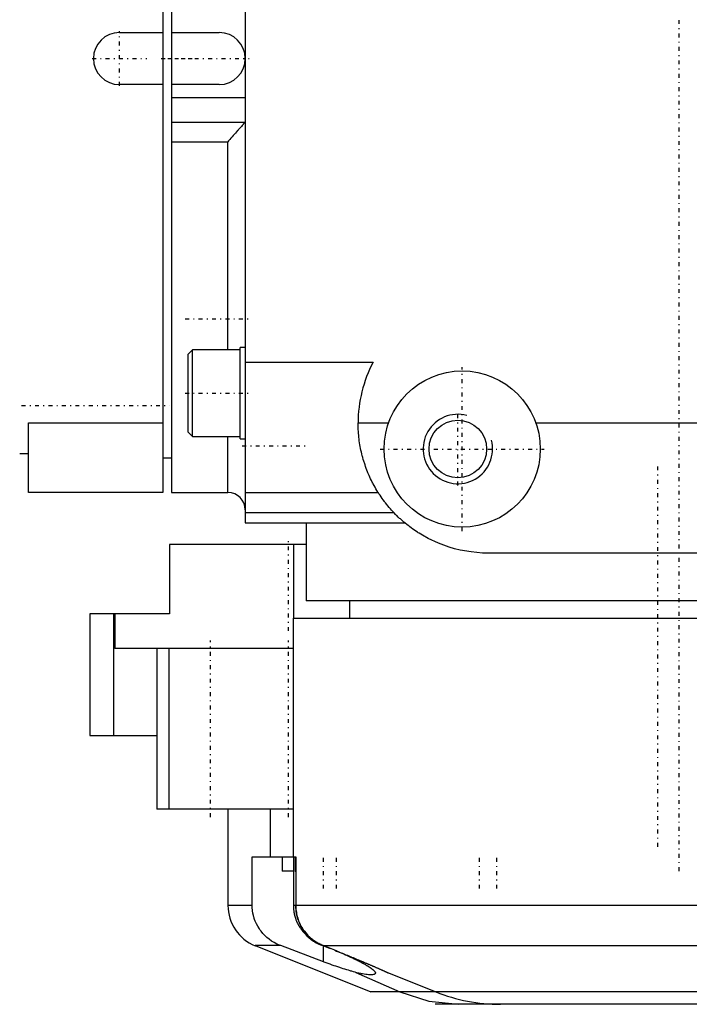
# Model space of a CAD drawing. Extents: x -526 to 218, y -128 to 128.
# Tile 3 of 9: x -176 to -99, y -109 to 4. Entities that reach past the tile are written whole.
import ezdxf

# ---------------------------------------------------------------- set-up
doc = ezdxf.new("R2010")
doc.units = 0
doc.linetypes.add('CENTER', pattern=[1.5, 0.45, -0.5, 0.05, -0.5])
for name, color, linetype in [('AM_0', 7, 'CONTINUOUS'), ('AM_10', 7, 'CONTINUOUS'), ('AM_7', 7, 'CENTER')]:
    doc.layers.add(name, color=color, linetype=linetype)

msp = doc.modelspace()

# ---------------------------------------------------------------- linework, layer by layer
at = {"layer": 'AM_0', "color": 7, "linetype": 'CONTINUOUS'}
for p, q in [((-150, 53.5), (-150, -53.5)), ((-159.5, 50), (-159.5, -50)), ((-158.5, 50), (-158.5, -50)), ((-164.5, 3), (-159.5, 3)), ((-158.5, 3), (-153, 3)), ((-159.5, -3), (-164.5, -3)), ((-153, -3), (-158.5, -3)), ((-158.5, -4.5), (-150, -4.5)), ((-158.5, -7.33), (-150.06, -7.33)), ((-158.5, -9.58), (-152, -9.58)), ((-152, -33.56), (-152, -9.58)), ((-156.1, -33.56), (-156.6, -34.06)), ((-150.6, -33.56), (-156.1, -33.56)), ((-156.1, -43.56), (-156.1, -33.56)), ((-150, -33.31), (-150.6, -33.31)), ((-150.6, -43.81), (-150.6, -33.31)), ((-156.6, -43.06), (-156.6, -34.06)), ((-150, -35), (-135.27, -35)), ((-175, -50), (-175, -42)), ((-175, -42), (-159.5, -42)), ((-156.6, -43.06), (-156.1, -43.56)), ((-137, -42), (-133.49, -42)), ((-116.51, -42), (-78.49, -42)), ((-156.1, -43.56), (-150.6, -43.56)), ((-152, -50), (-152, -43.56)), ((-150.6, -43.81), (-150, -43.81)), ((-176, -45.5), (-175, -45.5)), ((-159.5, -46), (-158.5, -46)), ((-159.5, -50), (-175, -50)), ((-158.5, -50), (-152, -50)), ((-150, -50), (-134.69, -50)), ((-150, -52.32), (-132.89, -52.32)), ((-150, -53.5), (-131.63, -53.5)), ((-143, -53.5), (-143, -62.5)), ((-143, -56), (-158.74, -56)), ((-158.74, -56), (-158.74, -64)), ((-144.42, -64.5), (-144.42, -56)), ((-8, -57), (-122, -57)), ((-36, -62.5), (-143, -62.5)), ((-138, -62.5), (-138, -64.5)), ((-167.9, -64), (-167.9, -78)), ((-158.74, -64), (-167.9, -64)), ((-165.19, -64), (-165.19, -78)), ((-165.05, -64), (-165.05, -68)), ((-144.5, -64.5), (-144.5, -92)), ((-144.5, -64.5), (-31.5, -64.5)), ((-144.5, -68), (-165.05, -68)), ((-160.19, -68), (-160.19, -86.5)), ((-158.77, -86.5), (-158.77, -68)), ((-167.9, -78), (-160.19, -78)), ((-144.56, -86.5), (-160.19, -86.5)), ((-152, -86.5), (-152, -97.6)), ((-147.15, -86.5), (-147.15, -92)), ((-149.21, -92), (-144.18, -92)), ((-149.21, -97.6), (-149.21, -92)), ((-145.75, -92), (-145.75, -93.65)), ((-144.46, -92), (-144.46, -97.6)), ((-144.25, -92), (-144.25, -93.65)), ((-144.18, -92), (-144.18, -97.6)), ((-144.46, -93.65), (-145.75, -93.65)), ((-144.19, -93.65), (-144.25, -93.65)), ((-149.21, -97.6), (-152, -97.6)), ((-94.53, -97.6), (-144.46, -97.6)), ((-148.86, -102.24), (-135.52, -107.57)), ((-145.91, -102.24), (-148.86, -102.24)), ((-141, -104.1), (-145.91, -102.24)), ((-141.06, -102.24), (-140.21, -102.56)), ((-141.02, -102.24), (-95.9, -102.24)), ((-139.5, -102.85), (-141.02, -102.24)), ((-141, -104.1), (-141, -102.26)), ((-137.25, -105.34), (-137.25, -105.32)), ((-137.25, -105.34), (-132.17, -107.57)), ((-133.5, -105.38), (-128.02, -107.57)), ((-42.48, -107.57), (-135.52, -107.57)), ((-47.9, -109), (-128.1, -109))]:
    msp.add_line(p, q, dxfattribs=at)
msp.add_lwpolyline([(-132.17, -107.57), (-128.86, -108.64), (-125.42, -109)], dxfattribs=at)
for points in [[(-150.06, -7.33, 0), (-150.06, -7.33, 0), (-150.07, -7.34, 0), (-150.07, -7.35, 0), (-150.08, -7.36, 0), (-150.08, -7.37, 0), (-150.09, -7.38, 0), (-150.1, -7.39, 0), (-150.11, -7.4, 0), (-150.12, -7.42, 0), (-150.13, -7.43, 0), (-150.13, -7.44, 0), (-150.14, -7.44, 0), (-150.15, -7.46, 0), (-150.16, -7.47, 0), (-150.17, -7.48, 0), (-150.18, -7.5, 0), (-150.19, -7.51, 0), (-150.2, -7.52, 0), (-150.2, -7.53, 0), (-150.22, -7.54, 0), (-150.23, -7.56, 0), (-150.24, -7.57, 0), (-150.24, -7.57, 0), (-150.26, -7.59, 0), (-150.27, -7.61, 0), (-150.28, -7.61, 0), (-150.28, -7.62, 0), (-150.3, -7.64, 0), (-150.31, -7.66, 0), (-150.36, -7.72, 0), (-150.45, -7.82, 0), (-150.55, -7.94, 0), (-150.66, -8.06, 0), (-150.77, -8.18, 0), (-150.83, -8.25, 0), (-150.88, -8.31, 0), (-151, -8.44, 0), (-151.13, -8.58, 0), (-151.25, -8.72, 0), (-151.38, -8.87, 0), (-151.52, -9.02, 0), (-151.59, -9.1, 0), (-151.65, -9.18, 0), (-151.79, -9.33, 0), (-151.93, -9.49, 0), (-152, -9.58, 0)], [(-150, -7.09, 0), (-150, -7.1, 0), (-150, -7.11, 0), (-150, -7.13, 0), (-150, -7.14, 0), (-150, -7.14, 0), (-150, -7.16, 0), (-150, -7.17, 0), (-150.01, -7.19, 0), (-150.01, -7.2, 0), (-150.01, -7.21, 0), (-150.01, -7.22, 0), (-150.01, -7.23, 0), (-150.02, -7.24, 0), (-150.02, -7.25, 0), (-150.03, -7.26, 0), (-150.03, -7.28, 0), (-150.04, -7.29, 0), (-150.04, -7.29, 0), (-150.04, -7.3, 0), (-150.05, -7.31, 0), (-150.05, -7.32, 0), (-150.06, -7.33, 0)], [(-122, -57, 0), (-122.65, -56.99, 0), (-123.96, -56.87, 0), (-125.25, -56.64, 0), (-125.88, -56.49, 0), (-126.51, -56.31, 0), (-127.74, -55.86, 0), (-128.93, -55.31, 0), (-129.59, -54.94, 0), (-129.78, -54.82, 0), (-129.97, -54.71, 0), (-130.06, -54.65, 0), (-130.15, -54.59, 0), (-130.33, -54.47, 0), (-130.51, -54.35, 0), (-130.69, -54.22, 0), (-130.87, -54.1, 0), (-131.04, -53.97, 0), (-131.13, -53.9, 0), (-131.22, -53.83, 0), (-131.39, -53.7, 0), (-131.56, -53.56, 0), (-131.73, -53.42, 0), (-131.89, -53.28, 0), (-132.05, -53.13, 0), (-132.13, -53.06, 0), (-132.21, -52.99, 0), (-132.37, -52.84, 0), (-132.53, -52.68, 0), (-132.61, -52.61, 0), (-132.68, -52.53, 0), (-132.84, -52.37, 0), (-132.99, -52.21, 0), (-133.06, -52.13, 0), (-133.13, -52.05, 0), (-133.28, -51.89, 0), (-133.42, -51.73, 0), (-133.56, -51.56, 0), (-133.7, -51.39, 0), (-133.83, -51.22, 0), (-133.9, -51.13, 0), (-133.97, -51.04, 0), (-134.1, -50.87, 0), (-134.22, -50.69, 0), (-134.35, -50.51, 0), (-134.47, -50.33, 0), (-134.59, -50.15, 0), (-134.65, -50.06, 0), (-134.71, -49.97, 0), (-134.82, -49.78, 0), (-134.94, -49.59, 0), (-135.04, -49.41, 0), (-135.15, -49.21, 0), (-135.25, -49.02, 0), (-135.31, -48.93, 0), (-135.36, -48.83, 0), (-135.45, -48.63, 0), (-135.55, -48.44, 0), (-135.64, -48.24, 0), (-135.73, -48.04, 0), (-135.82, -47.84, 0), (-135.86, -47.74, 0), (-135.9, -47.64, 0), (-135.98, -47.44, 0), (-136.06, -47.23, 0), (-136.13, -47.03, 0), (-136.2, -46.82, 0), (-136.27, -46.61, 0), (-136.31, -46.51, 0), (-136.34, -46.41, 0), (-136.4, -46.2, 0), (-136.46, -45.99, 0), (-136.49, -45.88, 0), (-136.52, -45.78, 0), (-136.57, -45.57, 0), (-136.62, -45.35, 0), (-136.64, -45.25, 0), (-136.67, -45.14, 0), (-136.71, -44.93, 0), (-136.75, -44.71, 0), (-136.79, -44.5, 0), (-136.83, -44.28, 0), (-136.86, -44.07, 0), (-136.87, -43.96, 0), (-136.89, -43.85, 0), (-136.91, -43.63, 0), (-136.93, -43.42, 0), (-136.95, -43.2, 0), (-136.97, -42.98, 0), (-136.98, -42.76, 0), (-136.99, -42.65, 0), (-136.99, -42.55, 0), (-137, -42.33, 0), (-137, -42.11, 0), (-137, -42, 0)], [(-145.91, -102.24, 0), (-146.06, -102.18, 0), (-146.36, -102.05, 0), (-146.66, -101.89, 0), (-146.81, -101.8, 0), (-146.96, -101.71, 0), (-147.24, -101.51, 0), (-147.5, -101.3, 0), (-147.74, -101.08, 0), (-147.96, -100.84, 0), (-148.18, -100.58, 0), (-148.28, -100.44, 0), (-148.38, -100.3, 0), (-148.56, -100, 0), (-148.72, -99.71, 0), (-148.85, -99.41, 0), (-148.92, -99.23, 0), (-148.94, -99.18, 0), (-148.96, -99.13, 0), (-148.97, -99.1, 0), (-148.97, -99.07, 0), (-148.99, -99.02, 0), (-149.01, -98.97, 0), (-149.02, -98.91, 0), (-149.04, -98.86, 0), (-149.05, -98.8, 0), (-149.06, -98.77, 0), (-149.07, -98.74, 0), (-149.08, -98.69, 0), (-149.09, -98.63, 0), (-149.1, -98.6, 0), (-149.11, -98.58, 0), (-149.12, -98.52, 0), (-149.13, -98.46, 0), (-149.13, -98.43, 0), (-149.14, -98.41, 0), (-149.15, -98.35, 0), (-149.16, -98.29, 0), (-149.16, -98.24, 0), (-149.17, -98.18, 0), (-149.18, -98.12, 0), (-149.18, -98.09, 0), (-149.18, -98.07, 0), (-149.19, -98.01, 0), (-149.19, -97.95, 0), (-149.2, -97.76, 0), (-149.21, -97.6, 0)], [(-144.46, -97.6, 0), (-144.46, -97.63, 0), (-144.46, -97.68, 0), (-144.46, -97.74, 0), (-144.46, -97.76, 0), (-144.45, -97.79, 0), (-144.45, -97.85, 0), (-144.45, -97.9, 0), (-144.44, -97.96, 0), (-144.44, -98.02, 0), (-144.43, -98.07, 0), (-144.43, -98.1, 0), (-144.43, -98.13, 0), (-144.42, -98.19, 0), (-144.41, -98.24, 0), (-144.4, -98.3, 0), (-144.4, -98.36, 0), (-144.39, -98.42, 0), (-144.38, -98.44, 0), (-144.38, -98.47, 0), (-144.36, -98.53, 0), (-144.35, -98.59, 0), (-144.35, -98.62, 0), (-144.34, -98.64, 0), (-144.33, -98.7, 0), (-144.31, -98.76, 0), (-144.3, -98.79, 0), (-144.3, -98.81, 0), (-144.28, -98.87, 0), (-144.26, -98.92, 0), (-144.25, -98.98, 0), (-144.23, -99.03, 0), (-144.21, -99.09, 0), (-144.2, -99.12, 0), (-144.19, -99.14, 0), (-144.18, -99.2, 0), (-144.16, -99.25, 0), (-144.08, -99.43, 0), (-144.01, -99.6, 0), (-143.98, -99.65, 0), (-143.96, -99.7, 0), (-143.95, -99.72, 0), (-143.93, -99.75, 0), (-143.91, -99.8, 0), (-143.88, -99.85, 0), (-143.85, -99.9, 0), (-143.82, -99.95, 0), (-143.79, -100, 0), (-143.78, -100.02, 0), (-143.76, -100.05, 0), (-143.73, -100.1, 0), (-143.7, -100.15, 0), (-143.67, -100.19, 0), (-143.64, -100.24, 0), (-143.61, -100.29, 0), (-143.59, -100.32, 0), (-143.57, -100.34, 0), (-143.54, -100.39, 0), (-143.5, -100.43, 0), (-143.49, -100.46, 0), (-143.38, -100.59, 0), (-143.15, -100.85, 0), (-142.92, -101.09, 0), (-142.68, -101.31, 0), (-142.41, -101.52, 0), (-142.12, -101.72, 0), (-141.97, -101.81, 0), (-141.82, -101.9, 0), (-141.51, -102.05, 0), (-141.21, -102.18, 0), (-141.06, -102.24, 0)], [(-142.84, -101, 0), (-142.91, -100.92, 0), (-143.04, -100.77, 0), (-143.17, -100.6, 0), (-143.24, -100.51, 0), (-143.3, -100.43, 0), (-143.42, -100.25, 0), (-143.53, -100.07, 0), (-143.63, -99.88, 0), (-143.72, -99.7, 0), (-143.8, -99.52, 0), (-143.83, -99.43, 0), (-143.87, -99.33, 0), (-143.94, -99.14, 0), (-144, -98.94, 0), (-144.05, -98.73, 0), (-144.09, -98.53, 0), (-144.13, -98.32, 0), (-144.14, -98.21, 0), (-144.15, -98.11, 0), (-144.17, -97.9, 0), (-144.18, -97.7, 0), (-144.18, -97.6, 0)], [(-144.18, -97.6, 0), (-144.18, -97.76, 0), (-144.16, -98.09, 0), (-144.11, -98.42, 0), (-144.08, -98.59, 0), (-144.04, -98.75, 0), (-143.96, -99.08, 0), (-143.85, -99.39, 0), (-143.72, -99.68, 0), (-143.58, -99.98, 0), (-143.41, -100.27, 0), (-143.31, -100.41, 0), (-143.21, -100.55, 0), (-143, -100.81, 0), (-142.79, -101.06, 0), (-142.56, -101.28, 0), (-142.31, -101.49, 0), (-142.04, -101.69, 0), (-141.9, -101.79, 0), (-141.75, -101.88, 0), (-141.46, -102.04, 0), (-141.16, -102.18, 0), (-141.02, -102.24, 0)], [(-141.02, -102.24, 0), (-141.07, -102.22, 0), (-141.18, -102.17, 0), (-141.29, -102.12, 0), (-141.35, -102.1, 0), (-141.4, -102.07, 0), (-141.51, -102.01, 0), (-141.62, -101.95, 0), (-141.73, -101.89, 0), (-141.84, -101.82, 0), (-141.95, -101.76, 0), (-142, -101.72, 0), (-142.05, -101.68, 0), (-142.16, -101.61, 0), (-142.26, -101.53, 0), (-142.36, -101.45, 0), (-142.45, -101.37, 0), (-142.54, -101.29, 0), (-142.59, -101.25, 0), (-142.63, -101.21, 0), (-142.72, -101.13, 0), (-142.8, -101.04, 0), (-142.84, -101, 0)], [(-139.68, -102.77, 0), (-139.47, -102.86, 0), (-139.05, -103.03, 0), (-138.66, -103.2, 0), (-138.46, -103.29, 0), (-138.27, -103.37, 0), (-137.88, -103.55, 0), (-137.66, -103.65, 0), (-137.6, -103.68, 0), (-137.54, -103.71, 0), (-137.51, -103.72, 0), (-137.48, -103.74, 0), (-137.42, -103.77, 0), (-137.36, -103.8, 0), (-137.3, -103.82, 0), (-137.24, -103.85, 0), (-137.18, -103.88, 0), (-137.15, -103.9, 0), (-137.13, -103.91, 0), (-137.07, -103.94, 0), (-137.01, -103.97, 0), (-136.95, -104, 0), (-136.9, -104.03, 0), (-136.84, -104.05, 0), (-136.82, -104.07, 0), (-136.79, -104.08, 0), (-136.74, -104.11, 0), (-136.68, -104.14, 0), (-136.63, -104.17, 0), (-136.58, -104.19, 0), (-136.53, -104.22, 0), (-136.5, -104.23, 0), (-136.48, -104.25, 0), (-136.43, -104.27, 0), (-136.38, -104.3, 0), (-136.36, -104.31, 0), (-136.33, -104.33, 0), (-136.28, -104.35, 0), (-136.24, -104.38, 0), (-136.21, -104.39, 0), (-136.19, -104.41, 0), (-136.15, -104.43, 0), (-136.1, -104.46, 0), (-136.06, -104.48, 0), (-136.02, -104.51, 0), (-135.97, -104.53, 0), (-135.95, -104.55, 0), (-135.93, -104.56, 0), (-135.89, -104.58, 0), (-135.85, -104.61, 0), (-135.82, -104.63, 0), (-135.78, -104.66, 0), (-135.74, -104.68, 0), (-135.72, -104.69, 0), (-135.71, -104.7, 0), (-135.67, -104.73, 0), (-135.64, -104.75, 0), (-135.61, -104.77, 0), (-135.57, -104.79, 0), (-135.54, -104.81, 0), (-135.53, -104.83, 0), (-135.51, -104.84, 0), (-135.48, -104.86, 0), (-135.45, -104.88, 0), (-135.43, -104.9, 0), (-135.4, -104.92, 0), (-135.37, -104.94, 0), (-135.36, -104.95, 0), (-135.35, -104.96, 0), (-135.32, -104.98, 0), (-135.3, -105, 0), (-135.28, -105.02, 0), (-135.25, -105.04, 0), (-135.23, -105.06, 0), (-135.22, -105.07, 0), (-135.21, -105.08, 0), (-135.19, -105.1, 0), (-135.17, -105.11, 0), (-135.17, -105.12, 0), (-135.16, -105.13, 0), (-135.14, -105.15, 0), (-135.12, -105.17, 0), (-135.12, -105.18, 0), (-135.11, -105.18, 0), (-135.09, -105.2, 0), (-135.08, -105.22, 0), (-135.07, -105.24, 0), (-135.06, -105.25, 0), (-135.05, -105.27, 0), (-135.04, -105.28, 0), (-135.04, -105.28, 0), (-135.03, -105.3, 0), (-135.02, -105.31, 0), (-135.02, -105.33, 0), (-135.01, -105.34, 0), (-135.01, -105.36, 0), (-135, -105.36, 0), (-135, -105.37, 0), (-135, -105.38, 0), (-135, -105.4, 0), (-135, -105.4, 0)], [(-139.5, -102.85, 0), (-139.46, -102.86, 0), (-139.38, -102.89, 0), (-139.29, -102.93, 0), (-139.25, -102.94, 0), (-139.21, -102.96, 0), (-139.13, -102.99, 0), (-139.05, -103.03, 0), (-138.96, -103.06, 0), (-138.88, -103.09, 0), (-138.8, -103.12, 0), (-138.76, -103.14, 0), (-138.72, -103.16, 0), (-138.64, -103.19, 0), (-138.56, -103.22, 0), (-138.48, -103.26, 0), (-138.4, -103.29, 0), (-138.31, -103.32, 0), (-138.27, -103.34, 0), (-138.23, -103.35, 0), (-138.15, -103.39, 0), (-138.07, -103.42, 0), (-138.03, -103.44, 0), (-137.99, -103.45, 0), (-137.9, -103.49, 0), (-137.82, -103.52, 0), (-137.78, -103.54, 0), (-137.74, -103.56, 0), (-137.66, -103.59, 0), (-137.58, -103.62, 0), (-137.5, -103.66, 0), (-137.42, -103.69, 0), (-137.33, -103.72, 0), (-137.29, -103.74, 0), (-137.25, -103.76, 0), (-137.17, -103.79, 0), (-137.09, -103.82, 0), (-137.01, -103.86, 0), (-136.94, -103.89, 0), (-136.86, -103.92, 0), (-136.82, -103.94, 0), (-136.78, -103.96, 0), (-136.7, -103.99, 0), (-136.62, -104.02, 0), (-136.55, -104.05, 0), (-136.47, -104.08, 0), (-136.4, -104.12, 0), (-136.36, -104.13, 0), (-136.32, -104.15, 0), (-136.25, -104.18, 0), (-136.17, -104.21, 0), (-136.1, -104.24, 0), (-136.03, -104.27, 0), (-135.96, -104.3, 0), (-135.92, -104.32, 0), (-135.89, -104.33, 0), (-135.82, -104.36, 0), (-135.75, -104.39, 0), (-135.68, -104.42, 0), (-135.62, -104.45, 0), (-135.55, -104.48, 0), (-135.52, -104.49, 0), (-135.49, -104.5, 0), (-135.42, -104.53, 0), (-135.36, -104.56, 0), (-135.33, -104.57, 0), (-135.3, -104.59, 0), (-135.24, -104.61, 0), (-135.18, -104.64, 0), (-135.15, -104.65, 0), (-135.12, -104.66, 0), (-135.06, -104.69, 0), (-135.01, -104.71, 0), (-134.95, -104.74, 0), (-134.9, -104.76, 0), (-134.84, -104.78, 0), (-134.82, -104.8, 0), (-134.79, -104.81, 0), (-134.74, -104.83, 0), (-134.69, -104.85, 0), (-134.63, -104.88, 0), (-134.58, -104.9, 0), (-134.53, -104.92, 0), (-134.51, -104.93, 0), (-134.48, -104.94, 0), (-134.44, -104.96, 0), (-134.39, -104.98, 0), (-134.34, -105.01, 0), (-134.3, -105.03, 0), (-134.25, -105.04, 0), (-134.23, -105.05, 0), (-134.21, -105.06, 0), (-134.17, -105.08, 0), (-134.13, -105.1, 0), (-134.09, -105.12, 0), (-134.05, -105.14, 0), (-134.01, -105.15, 0), (-133.99, -105.16, 0), (-133.97, -105.17, 0), (-133.94, -105.18, 0), (-133.91, -105.2, 0), (-133.87, -105.21, 0), (-133.84, -105.23, 0), (-133.81, -105.24, 0), (-133.8, -105.25, 0), (-133.78, -105.25, 0), (-133.76, -105.27, 0), (-133.73, -105.28, 0), (-133.72, -105.28, 0), (-133.71, -105.29, 0), (-133.68, -105.3, 0), (-133.66, -105.31, 0), (-133.65, -105.31, 0), (-133.64, -105.32, 0), (-133.62, -105.33, 0), (-133.6, -105.34, 0), (-133.59, -105.34, 0), (-133.57, -105.35, 0), (-133.56, -105.36, 0), (-133.55, -105.36, 0), (-133.55, -105.36, 0), (-133.54, -105.37, 0), (-133.53, -105.37, 0), (-133.52, -105.37, 0), (-133.51, -105.38, 0), (-133.51, -105.38, 0), (-133.51, -105.38, 0), (-133.5, -105.38, 0), (-133.5, -105.38, 0), (-133.5, -105.38, 0), (-133.5, -105.38, 0)], [(-137.25, -105.32, 0), (-137.35, -105.29, 0), (-137.53, -105.24, 0), (-137.73, -105.19, 0), (-137.82, -105.17, 0), (-137.92, -105.14, 0), (-138.12, -105.08, 0), (-138.31, -105.02, 0), (-138.51, -104.96, 0), (-138.71, -104.9, 0), (-138.91, -104.83, 0), (-139.02, -104.8, 0), (-139.12, -104.77, 0), (-139.34, -104.7, 0), (-139.55, -104.62, 0), (-139.77, -104.55, 0), (-139.99, -104.47, 0), (-140.21, -104.39, 0), (-140.33, -104.35, 0), (-140.44, -104.31, 0), (-140.66, -104.23, 0), (-140.89, -104.14, 0), (-141, -104.1, 0)], [(-135, -105.4, 0), (-135, -105.43, 0), (-135.02, -105.47, 0), (-135.05, -105.5, 0), (-135.07, -105.52, 0), (-135.09, -105.53, 0), (-135.15, -105.56, 0), (-135.23, -105.58, 0), (-135.32, -105.59, 0), (-135.42, -105.6, 0), (-135.53, -105.6, 0), (-135.59, -105.6, 0), (-135.65, -105.6, 0), (-135.8, -105.59, 0), (-135.95, -105.57, 0), (-136.12, -105.55, 0), (-136.3, -105.53, 0), (-136.49, -105.49, 0), (-136.59, -105.48, 0), (-136.7, -105.46, 0), (-136.91, -105.41, 0), (-137.14, -105.36, 0), (-137.25, -105.34, 0)]]:
    msp.add_polyline3d(points, dxfattribs=at)
for centre, radius in [((-125, -45), 9), ((-125.5, -45), 3.32)]:
    msp.add_circle(centre, radius, dxfattribs=at)
for centre, radius, start, end in [((-164.5, 0), 3, 90, 270), ((-153, 0), 3, 270, 90), ((-122, -42), 15, 152.1819, 180), ((-152, -52), 2, 0, 90), ((-139.84, -89.96), 5.75, 219.8595, 220.928), ((-147, -97.6), 5, 180, 248.2153), ((-120.6, -89), 20, 248.2153, 270)]:
    msp.add_arc(centre, radius, start, end, dxfattribs=at)
at = {"layer": 'AM_10', "color": 7, "linetype": 'CONTINUOUS'}
msp.add_arc((-125.5, -45), 4, 75, 15, dxfattribs=at)
at = {"layer": 'AM_7', "color": 4, "linetype": 'CENTER'}
for p, q in [((-100, -93.66), (-100, 4.46)), ((-164.5, -3.15), (-164.5, 3.15)), ((-159.68, 0), (-155.82, 0)), ((-158.93, 0), (-149.57, 0)), ((-167.65, 0), (-161.35, 0)), ((-156.93, -30), (-149.67, -30)), ((-125, -54.45), (-125, -35.55)), ((-156.93, -38.56), (-149.67, -38.56)), ((-175.78, -40), (-158.72, -40)), ((-125.5, -49.2), (-125.5, -40.8)), ((-150.35, -44.62), (-142.65, -44.62)), ((-134.45, -45), (-115.55, -45)), ((-102.5, -47), (-102.5, -91)), ((-145, -65.97), (-145, -55.52)), ((-154, -87.42), (-154, -67.07)), ((-145, -87.42), (-145, -67.07)), ((-141, -95.67), (-141, -91.82)), ((-139.5, -95.67), (-139.5, -91.82)), ((-123, -95.67), (-123, -91.82)), ((-121, -95.67), (-121, -91.82))]:
    msp.add_line(p, q, dxfattribs=at)

doc.saveas('drawing.dxf')
